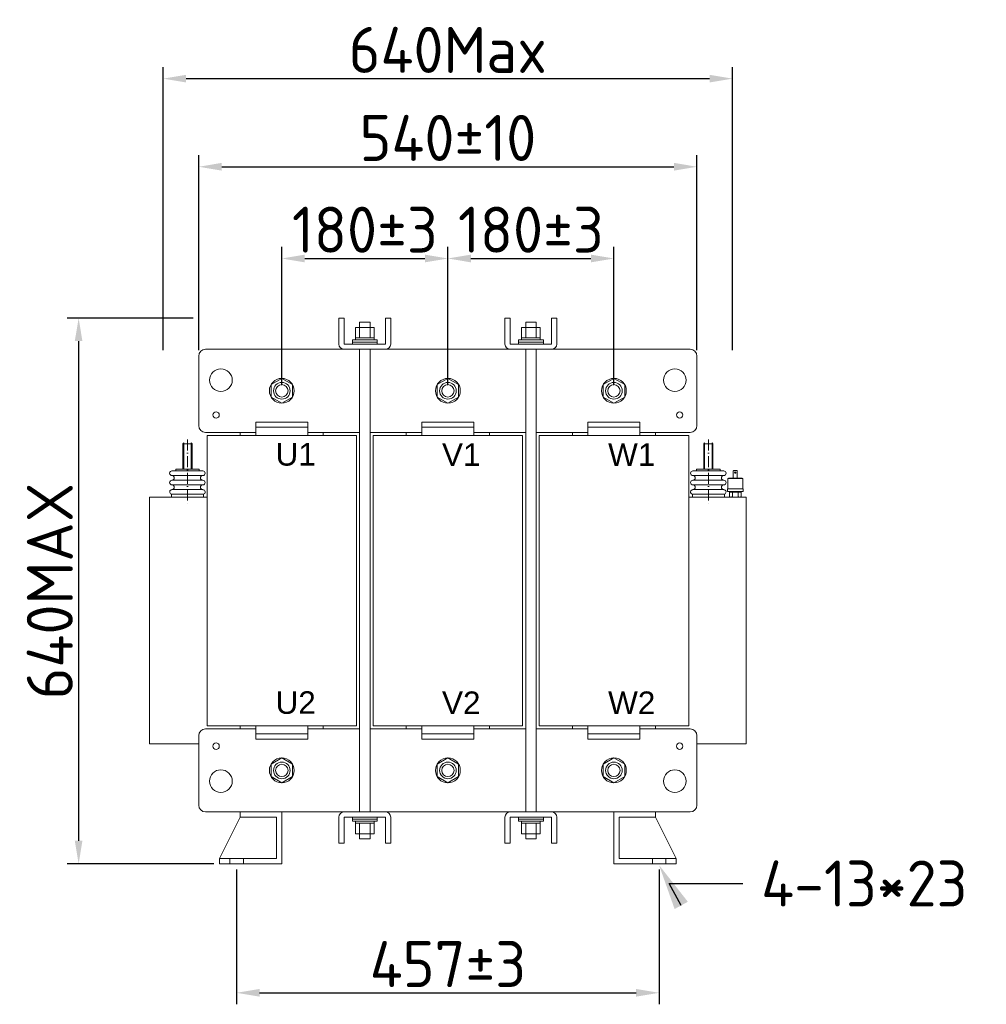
# Model space of a CAD drawing. Header units: millimetres. Extents: x -1301 to 1634, y -488 to 1474.
# Tile 3 of 7: x -1301 to -250, y 387 to 1457. Entities that reach past the tile are written whole.
import ezdxf
from ezdxf import colors
from ezdxf.entities.mleader import LeaderData, LeaderLine
from ezdxf.math import Vec2, Vec3

# ---------------------------------------------------------------- set-up
doc = ezdxf.new("R2010")
doc.units = ezdxf.units.MM
doc.linetypes.add('ACAD_ISO10W100', pattern=[18, 12, -3, 0, -3])
doc.layers.get('0').update_dxf_attribs({"lineweight": 50})
doc.layers.add('02细实线', color=3, linetype='Continuous', lineweight=15)
doc.layers.add('05细中心线', color=7, linetype='ACAD_ISO10W100', lineweight=15)
doc.styles.add('GOST-2.304_Type-B', font='GOST Common.ttf')
doc.styles.get("Standard").update_dxf_attribs({"font": 'arial.ttf'})
doc.dimstyles.new('ISO-25', dxfattribs={"dimtxt": 5, "dimasz": 2.5, "dimexe": 1.25, "dimexo": 0.625, "dimtad": 1, "dimtoh": 1, "dimdec": 0, "dimtxsty": 'GOST-2.304_Type-B', "dimcen": 2.5, "dimadec": 0, "dimazin": 0, "dimtfac": 1, "dimtdec": 0, "dimtmove": 1, "dimatfit": 3, "dimfxl": 1, "dimarcsym": 0})

# ---------------------------------------------------------------- blocks, each defined once
blk = doc.blocks.new('*D228')
at = {"color": 0, "lineweight": -2}
for p, q in [((-1016.3, 1060), (-1016.3, 1210.1)), ((-835.7, 1060), (-835.7, 1210.1)), ((-991.3, 1197.6), (-860.7, 1197.6))]:
    blk.add_line(p, q, dxfattribs=at)
at = {"color": 0}
for points in [[(-991.3, 1201.8), (-991.3, 1193.4), (-1016.3, 1197.6)], [(-860.7, 1201.8), (-860.7, 1193.4), (-835.7, 1197.6)]]:
    blk.add_solid(points, dxfattribs=at)
at = {"layer": 'Defpoints', "color": 0}
for p in [(-835.7, 1197.6), (-1016.3, 1053.8), (-835.7, 1053.8)]:
    blk.add_point(p, dxfattribs=at)
at = {"color": 0, "lineweight": 0, "insert": (-926, 1228.9), "char_height": 50, "attachment_point": 5, "style": 'GOST-2.304_Type-B'}
blk.add_mtext('180%%P3', dxfattribs=at)
blk = doc.blocks.new('*D227')
at = {"color": 0, "lineweight": -2}
for p, q in [((-835.7, 1060), (-835.7, 1210.1)), ((-655.2, 1060), (-655.2, 1210.1)), ((-810.7, 1197.6), (-680.2, 1197.6))]:
    blk.add_line(p, q, dxfattribs=at)
at = {"color": 0}
for points in [[(-810.7, 1201.8), (-810.7, 1193.4), (-835.7, 1197.6)], [(-680.2, 1201.8), (-680.2, 1193.4), (-655.2, 1197.6)]]:
    blk.add_solid(points, dxfattribs=at)
at = {"layer": 'Defpoints', "color": 0}
for p in [(-655.2, 1197.6), (-835.7, 1053.8), (-655.2, 1053.8)]:
    blk.add_point(p, dxfattribs=at)
at = {"color": 0, "lineweight": 0, "insert": (-745.5, 1228.9), "char_height": 50, "attachment_point": 5, "style": 'GOST-2.304_Type-B'}
blk.add_mtext('180%%P3', dxfattribs=at)
blk = doc.blocks.new('*D224')
at = {"color": 0, "lineweight": -2}
for p, q in [((-1112.8, 1132.8), (-1249.7, 1132.8)), ((-1237.2, 1107.8), (-1237.2, 564.7)), ((-1090.3, 539.7), (-1249.7, 539.7))]:
    blk.add_line(p, q, dxfattribs=at)
at = {"color": 0}
for points in [[(-1241.4, 1107.8), (-1233.1, 1107.8), (-1237.2, 1132.8)], [(-1241.4, 564.7), (-1233.1, 564.7), (-1237.2, 539.7)]]:
    blk.add_solid(points, dxfattribs=at)
at = {"layer": 'Defpoints', "color": 0}
for p in [(-1106.6, 1132.8), (-1237.2, 539.7), (-1084, 539.7)]:
    blk.add_point(p, dxfattribs=at)
at = {"color": 0, "lineweight": 0, "insert": (-1268.5, 836.2), "char_height": 50, "attachment_point": 5, "rotation": 90, "style": 'GOST-2.304_Type-B'}
blk.add_mtext('640MAX', dxfattribs=at)
blk = doc.blocks.new('*D226')
at = {"color": 0, "lineweight": -2}
for p, q in [((-1145.3, 1097.8), (-1145.3, 1405.6)), ((-526.2, 1097.8), (-526.2, 1405.6)), ((-1120.3, 1393.1), (-551.2, 1393.1))]:
    blk.add_line(p, q, dxfattribs=at)
at = {"color": 0}
for points in [[(-1120.3, 1397.2), (-1120.3, 1388.9), (-1145.3, 1393.1)], [(-551.2, 1397.2), (-551.2, 1388.9), (-526.2, 1393.1)]]:
    blk.add_solid(points, dxfattribs=at)
at = {"layer": 'Defpoints', "color": 0}
for p in [(-526.2, 1393.1), (-1145.3, 1091.6), (-526.2, 1091.6)]:
    blk.add_point(p, dxfattribs=at)
at = {"color": 0, "lineweight": 0, "insert": (-835.7, 1424.3), "char_height": 50, "attachment_point": 5, "style": 'GOST-2.304_Type-B'}
blk.add_mtext('640Max', dxfattribs=at)
blk = doc.blocks.new('*D223')
at = {"color": 0, "lineweight": -2}
for p, q in [((-1065.4, 533.4), (-1065.4, 387)), ((-606.1, 533.4), (-606.1, 387)), ((-1040.4, 399.5), (-631.1, 399.5))]:
    blk.add_line(p, q, dxfattribs=at)
at = {"color": 0}
for points in [[(-1040.4, 403.7), (-1040.4, 395.3), (-1065.4, 399.5)], [(-631.1, 403.7), (-631.1, 395.3), (-606.1, 399.5)]]:
    blk.add_solid(points, dxfattribs=at)
at = {"layer": 'Defpoints', "color": 0}
for p in [(-1065.4, 539.7), (-606.1, 539.7), (-606.1, 399.5)]:
    blk.add_point(p, dxfattribs=at)
at = {"color": 0, "lineweight": 0, "insert": (-835.7, 430.7), "char_height": 50, "attachment_point": 5, "style": 'GOST-2.304_Type-B'}
blk.add_mtext('457±3', dxfattribs=at)
blk = doc.blocks.new('*D225')
at = {"color": 0, "lineweight": -2}
for p, q in [((-1106.6, 1097.8), (-1106.6, 1309.8)), ((-564.9, 1097.8), (-564.9, 1309.8)), ((-1081.6, 1297.3), (-589.9, 1297.3))]:
    blk.add_line(p, q, dxfattribs=at)
at = {"color": 0}
for points in [[(-1081.6, 1301.5), (-1081.6, 1293.1), (-1106.6, 1297.3)], [(-589.9, 1301.5), (-589.9, 1293.1), (-564.9, 1297.3)]]:
    blk.add_solid(points, dxfattribs=at)
at = {"layer": 'Defpoints', "color": 0}
for p in [(-564.9, 1297.3), (-1106.6, 1091.6), (-564.9, 1091.6)]:
    blk.add_point(p, dxfattribs=at)
at = {"color": 0, "lineweight": 0, "insert": (-835.7, 1328.6), "char_height": 50, "attachment_point": 5, "style": 'GOST-2.304_Type-B'}
blk.add_mtext('540±10', dxfattribs=at)

msp = doc.modelspace()

# ---------------------------------------------------------------- linework, layer by layer
at = {"lineweight": 0}
for p, q in [((-954.2, 1132.8), (-954.2, 1104.6)), ((-948.6, 1132.8), (-954.2, 1132.8)), ((-948.6, 1104.6), (-948.6, 1132.8)), ((-931.7, 1117), (-931.7, 1128.3)), ((-920.4, 1128.3), (-931.7, 1128.3)), ((-931.7, 1128.3), (-931.7, 1122.6)), ((-920.4, 1128.3), (-920.4, 1117)), ((-920.4, 1122.6), (-920.4, 1128.3)), ((-897.8, 1132.8), (-903.5, 1132.8)), ((-903.5, 1132.8), (-903.5, 1104.6)), ((-897.8, 1104.6), (-897.8, 1132.8)), ((-773.7, 1132.8), (-773.7, 1104.6)), ((-768, 1132.8), (-773.7, 1132.8)), ((-768, 1104.6), (-768, 1132.8)), ((-751.1, 1117), (-751.1, 1128.3)), ((-739.8, 1128.3), (-751.1, 1128.3)), ((-751.1, 1128.3), (-751.1, 1122.6)), ((-739.8, 1128.3), (-739.8, 1117)), ((-739.8, 1122.6), (-739.8, 1128.3)), ((-717.3, 1132.8), (-722.9, 1132.8)), ((-722.9, 1132.8), (-722.9, 1104.6)), ((-717.3, 1104.6), (-717.3, 1132.8)), ((-936.2, 1111.3), (-936.2, 1122.6)), ((-936.2, 1122.6), (-915.9, 1122.6)), ((-936.2, 1114.7), (-936.2, 1117)), ((-931.7, 1111.3), (-931.7, 1122.6)), ((-920.4, 1122.6), (-920.4, 1111.3)), ((-915.9, 1122.6), (-915.9, 1111.3)), ((-915.9, 1117), (-915.9, 1114.7)), ((-755.6, 1111.3), (-755.6, 1122.6)), ((-755.6, 1122.6), (-735.3, 1122.6)), ((-755.6, 1114.7), (-755.6, 1117)), ((-751.1, 1111.3), (-751.1, 1122.6)), ((-739.8, 1122.6), (-739.8, 1111.3)), ((-735.3, 1122.6), (-735.3, 1111.3)), ((-735.3, 1117), (-735.3, 1114.7)), ((-903.5, 1104.6), (-948.6, 1104.6)), ((-939.6, 1106.8), (-939.6, 1109.1)), ((-939.6, 1109.1), (-912.5, 1109.1)), ((-939.6, 1104.6), (-939.6, 1106.8)), ((-939.6, 1106.8), (-912.5, 1106.8)), ((-912.5, 1106.8), (-939.6, 1106.8)), ((-939.6, 1104.6), (-912.5, 1104.6)), ((-936.2, 1109.1), (-936.2, 1111.3)), ((-936.2, 1111.3), (-915.9, 1111.3)), ((-915.9, 1109.1), (-936.2, 1109.1)), ((-915.9, 1111.3), (-915.9, 1109.1)), ((-912.5, 1109.1), (-912.5, 1106.8)), ((-912.5, 1106.8), (-912.5, 1104.6)), ((-722.9, 1104.6), (-768, 1104.6)), ((-759, 1106.8), (-759, 1109.1)), ((-759, 1109.1), (-731.9, 1109.1)), ((-759, 1104.6), (-759, 1106.8)), ((-759, 1106.8), (-731.9, 1106.8)), ((-731.9, 1106.8), (-759, 1106.8)), ((-759, 1104.6), (-731.9, 1104.6)), ((-755.6, 1109.1), (-755.6, 1111.3)), ((-755.6, 1111.3), (-735.3, 1111.3)), ((-735.3, 1109.1), (-755.6, 1109.1)), ((-735.3, 1111.3), (-735.3, 1109.1)), ((-731.9, 1109.1), (-731.9, 1106.8)), ((-731.9, 1106.8), (-731.9, 1104.6)), ((-1106.6, 1016), (-1106.6, 1091.6)), ((-1099.2, 1098.9), (-572.3, 1098.9)), ((-1099.2, 1098.9), (-1061.4, 1098.9)), ((-948.6, 1098.9), (-903.5, 1098.9)), ((-931.7, 1098.9), (-931.7, 596.1)), ((-920.4, 596.1), (-920.4, 1098.9)), ((-768, 1098.9), (-722.9, 1098.9)), ((-751.1, 1098.9), (-751.1, 596.1)), ((-739.8, 596.1), (-739.8, 1098.9)), ((-564.9, 1091.6), (-564.9, 1016)), ((-1044.5, 1014.1), (-1044.5, 1019.8)), ((-1044.5, 1019.8), (-988.1, 1019.8)), ((-988.1, 1019.8), (-988.1, 1014.1)), ((-864, 1014.1), (-864, 1019.8)), ((-864, 1019.8), (-807.5, 1019.8)), ((-807.5, 1019.8), (-807.5, 1014.1)), ((-683.4, 1014.1), (-683.4, 1019.8)), ((-683.4, 1019.8), (-627, 1019.8)), ((-627, 1019.8), (-627, 1014.1)), ((-1044.5, 1008.6), (-1099.2, 1008.6)), ((-1061.4, 1008.6), (-1061.4, 1005.2)), ((-988.1, 1014.1), (-1044.5, 1014.1)), ((-1044.5, 1014.1), (-1044.5, 1005.2)), ((-988.1, 1014.1), (-988.1, 1005.2)), ((-931.7, 1008.6), (-988.1, 1008.6)), ((-971.2, 1005.2), (-971.2, 1008.6)), ((-864, 1008.6), (-920.4, 1008.6)), ((-880.9, 1008.6), (-880.9, 1005.2)), ((-807.5, 1014.1), (-864, 1014.1)), ((-864, 1014.1), (-864, 1005.2)), ((-807.5, 1014.1), (-807.5, 1005.2)), ((-751.1, 1008.6), (-807.5, 1008.6)), ((-790.6, 1005.2), (-790.6, 1008.6)), ((-683.4, 1008.6), (-739.8, 1008.6)), ((-700.3, 1005.2), (-700.3, 1008.6)), ((-627, 1014.1), (-683.4, 1014.1)), ((-683.4, 1014.1), (-683.4, 1005.2)), ((-627, 1014.1), (-627, 1005.2)), ((-572.3, 1008.6), (-627, 1008.6)), ((-610, 1008.6), (-610, 1005.2)), ((-1123, 997.3), (-1124, 996.3)), ((-1124, 968.8), (-1124, 996.3)), ((-1113.9, 996.3), (-1124, 996.3)), ((-1114.9, 997.3), (-1113.9, 996.3)), ((-1113.9, 968.8), (-1113.9, 996.3)), ((-1097.6, 1005.2), (-935.1, 1005.2)), ((-1097.6, 689.8), (-1097.6, 1005.2)), ((-935.1, 1005.2), (-935.1, 689.8)), ((-917, 1005.2), (-754.5, 1005.2)), ((-917, 689.8), (-917, 1005.2)), ((-754.5, 1005.2), (-754.5, 689.8)), ((-736.4, 1005.2), (-573.9, 1005.2)), ((-736.4, 689.8), (-736.4, 1005.2)), ((-573.9, 1005.2), (-573.9, 689.8)), ((-556.6, 997.3), (-557.6, 996.3)), ((-557.6, 968.8), (-557.6, 996.3)), ((-557.6, 996.3), (-547.5, 996.3)), ((-548.5, 997.3), (-547.5, 996.3)), ((-547.5, 968.8), (-547.5, 996.3)), ((-1132.2, 966.7), (-1135.7, 966.7)), ((-1132.2, 966.7), (-1102.2, 966.7)), ((-1131.7, 967.3), (-1131.7, 968.8)), ((-1131.7, 968.8), (-1106.2, 968.8)), ((-1106.2, 967.3), (-1106.2, 968.8)), ((-539.3, 966.7), (-569.3, 966.7)), ((-565.3, 967.3), (-565.3, 968.8)), ((-539.8, 968.8), (-565.3, 968.8)), ((-539.8, 967.3), (-539.8, 968.8)), ((-539.3, 966.7), (-535.8, 966.7)), ((-1135, 961.7), (-1135.7, 961.7)), ((-1135, 956.6), (-1135.7, 956.6)), ((-1135, 956.6), (-1135.7, 956.6)), ((-1102.9, 961.7), (-1135, 961.7)), ((-1102.9, 956.6), (-1135, 956.6)), ((-1102.9, 961.7), (-1102.2, 961.7)), ((-1102.9, 956.6), (-1102.2, 956.6)), ((-568.6, 961.7), (-569.3, 961.7)), ((-568.6, 956.6), (-569.3, 956.6)), ((-568.6, 961.7), (-536.5, 961.7)), ((-568.6, 956.6), (-536.5, 956.6)), ((-536.5, 961.7), (-535.8, 961.7)), ((-536.5, 956.6), (-535.8, 956.6)), ((-536.5, 956.6), (-535.8, 956.6)), ((-1135, 951.5), (-1135.7, 951.5)), ((-1135, 951.5), (-1135.7, 951.5)), ((-1102.2, 946.4), (-1135.7, 946.4)), ((-1102.9, 951.5), (-1135, 951.5)), ((-1102.9, 951.5), (-1102.2, 951.5)), ((-568.6, 951.5), (-569.3, 951.5)), ((-569.3, 946.4), (-535.8, 946.4)), ((-568.6, 951.5), (-536.5, 951.5)), ((-536.5, 951.5), (-535.8, 951.5)), ((-536.5, 951.5), (-535.8, 951.5)), ((-1160, 670), (-1160, 938.3)), ((-1160, 938.3), (-1097.6, 938.3)), ((-1136.4, 938.3), (-1136.4, 941.4)), ((-1101.6, 941.4), (-1136.4, 941.4)), ((-1101.6, 938.3), (-1136.4, 938.3)), ((-1101.6, 941.4), (-1101.6, 938.3)), ((-511.5, 938.3), (-573.9, 938.3)), ((-569.9, 941.4), (-569.9, 938.3)), ((-569.9, 941.4), (-535.1, 941.4)), ((-569.9, 938.3), (-535.1, 938.3)), ((-535.1, 938.3), (-535.1, 941.4)), ((-511.5, 670), (-511.5, 938.3)), ((-1099.2, 686.4), (-1044.5, 686.4)), ((-1099.2, 686.4), (-1061.4, 686.4)), ((-935.1, 689.8), (-1097.6, 689.8)), ((-1061.4, 689.8), (-1061.4, 686.4)), ((-1061.4, 686.4), (-1044.5, 686.4)), ((-1044.5, 680.9), (-1044.5, 689.8)), ((-988.1, 680.9), (-988.1, 689.8)), ((-988.1, 686.4), (-971.2, 686.4)), ((-988.1, 686.4), (-931.7, 686.4)), ((-971.2, 686.4), (-971.2, 689.8)), ((-920.4, 686.4), (-864, 686.4)), ((-754.5, 689.8), (-917, 689.8)), ((-880.9, 689.8), (-880.9, 686.4)), ((-880.9, 686.4), (-864, 686.4)), ((-864, 680.9), (-864, 689.8)), ((-807.5, 680.9), (-807.5, 689.8)), ((-807.5, 686.4), (-790.6, 686.4)), ((-807.5, 686.4), (-751.1, 686.4)), ((-790.6, 686.4), (-790.6, 689.8)), ((-739.8, 686.4), (-683.4, 686.4)), ((-573.9, 689.8), (-736.4, 689.8)), ((-700.3, 686.4), (-700.3, 689.8)), ((-683.4, 686.4), (-700.3, 686.4)), ((-683.4, 680.9), (-683.4, 689.8)), ((-627, 680.9), (-627, 689.8)), ((-610, 686.4), (-627, 686.4)), ((-627, 686.4), (-572.3, 686.4)), ((-610, 689.8), (-610, 686.4)), ((-1106.6, 603.5), (-1106.6, 679)), ((-988.1, 680.9), (-1044.5, 680.9)), ((-1044.5, 680.9), (-1044.5, 675.2)), ((-1044.5, 675.2), (-988.1, 675.2)), ((-988.1, 675.2), (-988.1, 680.9)), ((-807.5, 680.9), (-864, 680.9)), ((-864, 680.9), (-864, 675.2)), ((-864, 675.2), (-807.5, 675.2)), ((-807.5, 675.2), (-807.5, 680.9)), ((-627, 680.9), (-683.4, 680.9)), ((-683.4, 680.9), (-683.4, 675.2)), ((-683.4, 675.2), (-627, 675.2)), ((-627, 675.2), (-627, 680.9)), ((-564.9, 679), (-564.9, 603.5)), ((-1106.6, 670), (-1160, 670)), ((-564.9, 670), (-511.5, 670)), ((-572.3, 596.1), (-1099.2, 596.1)), ((-1061.4, 590.5), (-1084, 545.3)), ((-1061.4, 590.5), (-1061.4, 596.1)), ((-1022, 590.5), (-1061.4, 590.5)), ((-1022, 545.3), (-1022, 590.5)), ((-1016.3, 596.1), (-1016.3, 539.7)), ((-954.2, 562.3), (-954.2, 590.5)), ((-948.6, 596.1), (-903.5, 596.1)), ((-903.5, 590.5), (-948.6, 590.5)), ((-948.6, 590.5), (-948.6, 562.3)), ((-939.6, 590.5), (-939.6, 588.2)), ((-939.6, 590.5), (-912.5, 590.5)), ((-912.5, 588.2), (-912.5, 590.5)), ((-903.5, 562.3), (-903.5, 590.5)), ((-897.8, 590.5), (-897.8, 562.3)), ((-773.7, 562.3), (-773.7, 590.5)), ((-768, 596.1), (-722.9, 596.1)), ((-722.9, 590.5), (-768, 590.5)), ((-768, 590.5), (-768, 562.3)), ((-759, 590.5), (-759, 588.2)), ((-759, 590.5), (-731.9, 590.5)), ((-731.9, 588.2), (-731.9, 590.5)), ((-722.9, 562.3), (-722.9, 590.5)), ((-717.3, 590.5), (-717.3, 562.3)), ((-655.2, 596.1), (-655.2, 539.7)), ((-649.5, 545.3), (-649.5, 590.5)), ((-649.5, 590.5), (-610, 590.5)), ((-610, 590.5), (-610, 596.1)), ((-610, 590.5), (-587.5, 545.3)), ((-939.6, 588.2), (-912.5, 588.2)), ((-912.5, 588.2), (-939.6, 588.2)), ((-939.6, 588.2), (-939.6, 585.9)), ((-939.6, 585.9), (-912.5, 585.9)), ((-915.9, 585.9), (-936.2, 585.9)), ((-936.2, 585.9), (-936.2, 583.7)), ((-936.2, 583.7), (-915.9, 583.7)), ((-936.2, 583.7), (-936.2, 572.4)), ((-936.2, 580.3), (-936.2, 578.1)), ((-931.7, 583.7), (-931.7, 572.4)), ((-931.7, 578.1), (-931.7, 566.8)), ((-920.4, 572.4), (-920.4, 583.7)), ((-920.4, 566.8), (-920.4, 578.1)), ((-915.9, 583.7), (-915.9, 585.9)), ((-915.9, 572.4), (-915.9, 583.7)), ((-915.9, 578.1), (-915.9, 580.3)), ((-912.5, 585.9), (-912.5, 588.2)), ((-759, 588.2), (-731.9, 588.2)), ((-731.9, 588.2), (-759, 588.2)), ((-759, 588.2), (-759, 585.9)), ((-759, 585.9), (-731.9, 585.9)), ((-735.3, 585.9), (-755.6, 585.9)), ((-755.6, 585.9), (-755.6, 583.7)), ((-755.6, 583.7), (-735.3, 583.7)), ((-755.6, 583.7), (-755.6, 572.4)), ((-755.6, 580.3), (-755.6, 578.1)), ((-751.1, 583.7), (-751.1, 572.4)), ((-751.1, 578.1), (-751.1, 566.8)), ((-739.8, 572.4), (-739.8, 583.7)), ((-739.8, 566.8), (-739.8, 578.1)), ((-735.3, 583.7), (-735.3, 585.9)), ((-735.3, 572.4), (-735.3, 583.7)), ((-735.3, 578.1), (-735.3, 580.3)), ((-731.9, 585.9), (-731.9, 588.2)), ((-936.2, 572.4), (-915.9, 572.4)), ((-931.7, 566.8), (-931.7, 572.4)), ((-920.4, 572.4), (-920.4, 566.8)), ((-755.6, 572.4), (-735.3, 572.4)), ((-751.1, 566.8), (-751.1, 572.4)), ((-739.8, 572.4), (-739.8, 566.8)), ((-948.6, 562.3), (-954.2, 562.3)), ((-920.4, 566.8), (-931.7, 566.8)), ((-897.8, 562.3), (-903.5, 562.3)), ((-768, 562.3), (-773.7, 562.3)), ((-739.8, 566.8), (-751.1, 566.8)), ((-717.3, 562.3), (-722.9, 562.3)), ((-1084, 539.7), (-1084, 545.3)), ((-1084, 545.3), (-1022, 545.3)), ((-1016.3, 539.7), (-1084, 539.7)), ((-1072.7, 539.7), (-1072.7, 545.3)), ((-1072.7, 539.7), (-1058.1, 539.7)), ((-1072.7, 539.7), (-1058.1, 539.7)), ((-1058.1, 539.7), (-1058.1, 545.3)), ((-655.2, 539.7), (-587.5, 539.7)), ((-587.5, 545.3), (-649.5, 545.3)), ((-613.4, 539.7), (-613.4, 545.3)), ((-598.8, 539.7), (-613.4, 539.7)), ((-598.8, 539.7), (-613.4, 539.7)), ((-598.8, 539.7), (-598.8, 545.3)), ((-587.5, 539.7), (-587.5, 545.3))]:
    msp.add_line(p, q, dxfattribs=at)
at = {"color": 0, "lineweight": 0}
for p, q in [((-531.3, 958.3), (-515.2, 958.3)), ((-531.7, 947.3), (-514.8, 947.3)), ((-531.7, 944.3), (-531.7, 947.3)), ((-531.7, 944.3), (-514.8, 944.3)), ((-526.4, 938.8), (-526.4, 943.6)), ((-520.1, 938.8), (-520.1, 943.6)), ((-514.8, 944.3), (-514.8, 947.3)), ((-518.5, 938.3), (-528, 938.3)), ((-526.9, 938.3), (-519.6, 938.3))]:
    msp.add_line(p, q, dxfattribs=at)
at = {"lineweight": 0}
for points in [[(-1016.3, 1067.3), (-1004.6, 1060.5), (-1004.6, 1047), (-1016.3, 1040.2), (-1028, 1047), (-1028, 1060.5)], [(-835.7, 1067.3), (-824, 1060.5), (-824, 1047), (-835.7, 1040.2), (-847.5, 1047), (-847.5, 1060.5)], [(-655.2, 1067.3), (-643.5, 1060.5), (-643.5, 1047), (-655.2, 1040.2), (-666.9, 1047), (-666.9, 1060.5)], [(-1016.3, 627.7), (-1004.6, 634.5), (-1004.6, 648), (-1016.3, 654.8), (-1028, 648), (-1028, 634.5)], [(-835.7, 627.7), (-824, 634.5), (-824, 648), (-835.7, 654.8), (-847.5, 648), (-847.5, 634.5)], [(-655.2, 627.7), (-643.5, 634.5), (-643.5, 648), (-655.2, 654.8), (-666.9, 648), (-666.9, 634.5)]]:
    msp.add_lwpolyline(points, close=True, dxfattribs=at)
at = {"color": 0, "lineweight": 0}
msp.add_lwpolyline([(-521.1, 959), (-521.1, 966.4, 0.414214), (-521.8, 967.1), (-524.7, 967.1, 0.414214), (-525.5, 966.4), (-525.5, 959)], format="xyb", close=True, dxfattribs=at)
for points in [[(-515.2, 947.3), (-515.2, 958.3), (-515.9, 959), (-530.6, 959), (-531.3, 958.3), (-531.3, 947.3)], [(-529.6, 938.8), (-529.6, 943.6), (-516.9, 943.6), (-516.9, 938.8)]]:
    msp.add_lwpolyline(points, dxfattribs=at)
at = {"lineweight": 0}
for centre, radius in [((-1082.5, 1065.4), 12.3), ((-589, 1065.4), 12.3), ((-1016.3, 1053.8), 13.5), ((-1016.3, 1053.8), 9.03), ((-1016.3, 1053.8), 6.77), ((-835.7, 1053.8), 13.5), ((-835.7, 1053.8), 9.03), ((-835.7, 1053.8), 6.77), ((-655.2, 1053.8), 13.5), ((-655.2, 1053.8), 9.03), ((-655.2, 1053.8), 6.77), ((-1087.8, 1027.5), 3.53), ((-583.7, 1027.5), 3.53), ((-1087.8, 667.6), 3.53), ((-583.7, 667.6), 3.53), ((-1016.3, 641.2), 13.5), ((-835.7, 641.2), 13.5), ((-655.2, 641.2), 13.5), ((-1016.3, 641.2), 9.03), ((-1016.3, 641.2), 6.77), ((-835.7, 641.2), 9.03), ((-835.7, 641.2), 6.77), ((-655.2, 641.2), 9.03), ((-655.2, 641.2), 6.77), ((-1082.5, 629.6), 12.3), ((-589, 629.6), 12.3)]:
    msp.add_circle(centre, radius, dxfattribs=at)
at = {"color": 0, "lineweight": 0}
msp.add_circle((-523.3, 964.9), 0.733, dxfattribs=at)
at = {"lineweight": 0}
for centre, radius, start, end in [((-948.6, 1104.6), 5.64, 180, 270), ((-903.5, 1104.6), 5.64, 270, 0), ((-768, 1104.6), 5.64, 180, 270), ((-722.9, 1104.6), 5.64, 270, 0), ((-1099.2, 1091.6), 7.35, 90, 180), ((-572.3, 1091.6), 7.35, 0, 90), ((-1099.2, 1016), 7.35, 180, 270), ((-572.3, 1016), 7.35, 270, 0), ((-1135.7, 964.2), 2.54, 90, 270), ((-1132.2, 967.3), 0.509, 270, 0), ((-1105.7, 967.3), 0.509, 180, 270), ((-1102.2, 964.2), 2.54, 270, 90), ((-569.3, 964.2), 2.54, 90, 270), ((-565.8, 967.3), 0.509, 270, 360), ((-539.3, 967.3), 0.509, 180, 270), ((-535.8, 964.2), 2.54, 270, 90), ((-1135.7, 954), 2.54, 90, 270), ((-1135.7, 959.1), 2.54, 270, 90), ((-1102.2, 959.1), 2.54, 90, 270), ((-1102.2, 954), 2.54, 270, 90), ((-569.3, 954), 2.54, 90, 270), ((-569.3, 959.1), 2.54, 270, 90), ((-535.8, 959.1), 2.54, 90, 270), ((-535.8, 954), 2.54, 270, 90), ((-1135.7, 943.8), 2.54, 90, 255.4), ((-1135.7, 948.9), 2.54, 270, 90), ((-1102.2, 948.9), 2.54, 90, 270), ((-1102.2, 943.8), 2.54, 281.537, 90), ((-569.3, 943.8), 2.54, 90, 258.463), ((-569.3, 948.9), 2.54, 270, 90), ((-535.8, 948.9), 2.54, 90, 270), ((-535.8, 943.8), 2.54, 284.6, 90), ((-1099.2, 679), 7.35, 90, 180), ((-572.3, 679), 7.35, 0, 90), ((-1099.2, 603.5), 7.35, 180, 270), ((-572.3, 603.5), 7.35, 270, 0), ((-948.6, 590.5), 5.64, 90, 180), ((-903.5, 590.5), 5.64, 0, 90), ((-768, 590.5), 5.64, 90, 180), ((-722.9, 590.5), 5.64, 0, 90)]:
    msp.add_arc(centre, radius, start, end, dxfattribs=at)
at = {"color": 0, "lineweight": 0}
for centre, radius, start, end in [((-527.3, 943.6), 0.733, 0, 90), ((-519.2, 943.6), 0.733, 90, 180), ((-528, 941), 2.71, 234.1655, 305.8345), ((-523.3, 948.3), 10.1, 251.6338, 288.3662), ((-518.5, 941), 2.71, 234.1654, 305.8346)]:
    msp.add_arc(centre, radius, start, end, dxfattribs=at)
at = {"layer": '02细实线', "lineweight": 0}
for p, q in [((-1123, 968.8), (-1123, 997.3)), ((-1114.9, 968.8), (-1114.9, 997.3)), ((-556.6, 968.8), (-556.6, 997.3)), ((-548.5, 968.8), (-548.5, 997.3))]:
    msp.add_line(p, q, dxfattribs=at)
at = {"layer": '05细中心线', "lineweight": 0}
for p, q in [((-1118.9, 1001), (-1118.9, 929.9)), ((-552.5, 1001), (-552.5, 929.9))]:
    msp.add_line(p, q, dxfattribs=at)

# ---------------------------------------------------------------- texts
at = {"lineweight": 0, "char_height": 24.49, "width": 14.106, "attachment_point": 1}
for s, insert in [('U1', (-1023.1, 997)), ('V1', (-842.1, 996.7)), ('W1', (-661.5, 996.7)), ('U2', (-1023.1, 727.2)), ('V2', (-842.1, 727)), ('W2', (-661.5, 727))]:
    msp.add_mtext(s, dxfattribs=dict(at, insert=insert))

# ---------------------------------------------------------------- dimensions: what is measured, and where the dimension line sits
at = {"lineweight": 0}
dim = msp.add_linear_dim(base=(-526.2, 1393.1), p1=(-1145.3, 1091.6), p2=(-526.2, 1091.6), text='640Max', dimstyle='ISO-25', dxfattribs=at)
dim.commit()
dim.dimension.update_dxf_attribs({"geometry": '*D226', "text_midpoint": (-835.7, 1393.1), "dimtype": 160})
for base, p1, p2, text, picture, middle in [((-564.9, 1297.3), (-1106.6, 1091.6), (-564.9, 1091.6), '540±10', '*D225', (-835.7, 1328.6)), ((-835.7, 1197.6), (-1016.3, 1053.8), (-835.7, 1053.8), '180%%P3', '*D228', (-926, 1228.9)), ((-655.2, 1197.6), (-835.7, 1053.8), (-655.2, 1053.8), '180%%P3', '*D227', (-745.5, 1228.9)), ((-606.1, 399.5), (-1065.4, 539.7), (-606.1, 539.7), '457±3', '*D223', (-835.7, 430.7))]:
    dim = msp.add_linear_dim(base=base, p1=p1, p2=p2, text=text, dimstyle='ISO-25', dxfattribs=at)
    dim.commit()
    dim.dimension.update_dxf_attribs({"geometry": picture, "text_midpoint": middle})
dim = msp.add_linear_dim(base=(-1237.2, 539.7), p1=(-1106.6, 1132.8), p2=(-1084, 539.7), angle=90, text='640MAX', dimstyle='ISO-25', dxfattribs=at)
dim.commit()
dim.dimension.update_dxf_attribs({"geometry": '*D224', "text_midpoint": (-1237.2, 836.2), "dimtype": 160})

# ---------------------------------------------------------------- leaders
ml = msp.add_multileader_mtext('Standard', dxfattribs=at)
ml.set_content('4-13*23', color=256, style='GOST-2.304_Type-B')
ml.set_leader_properties()
ml.build(insert=Vec2(0, 0))
ml.multileader.update_dxf_attribs({"arrow_head_size": 50, "scale": 10})
ctx = ml.context
ctx.base_point, ctx.scale, ctx.char_height, ctx.arrow_head_size, ctx.landing_gap_size, ctx.plane_origin = Vec3(-515.1, 518.3), 10, 50, 50, 20, Vec3(-606.1, 538.3)
notes = []
notes.append((ctx, [(0, (1, 1, 0), (-595.1, 518.3), (1, 0), 80, [(0, [(-606.1, 538.3)], 256, [])])]))
ctx.mtext.insert, ctx.mtext.flow_direction = Vec3(-495.1, 543.3), 5
for ctx, leaders in notes:
    for number, flags, end, landing, length, lines in leaders:
        leader = LeaderData()
        leader.index, (leader.has_last_leader_line, leader.has_dogleg_vector, leader.attachment_direction) = number, flags
        leader.last_leader_point, leader.dogleg_vector, leader.dogleg_length = Vec3(end), Vec3(landing), length
        for number, points, colour, breaks in lines:
            line = LeaderLine()
            line.index, line.vertices, line.color, line.breaks = number, Vec3.list(points), colors.encode_raw_color(colour), breaks
            leader.lines.append(line)
        ctx.leaders.append(leader)

doc.saveas('drawing.dxf')
